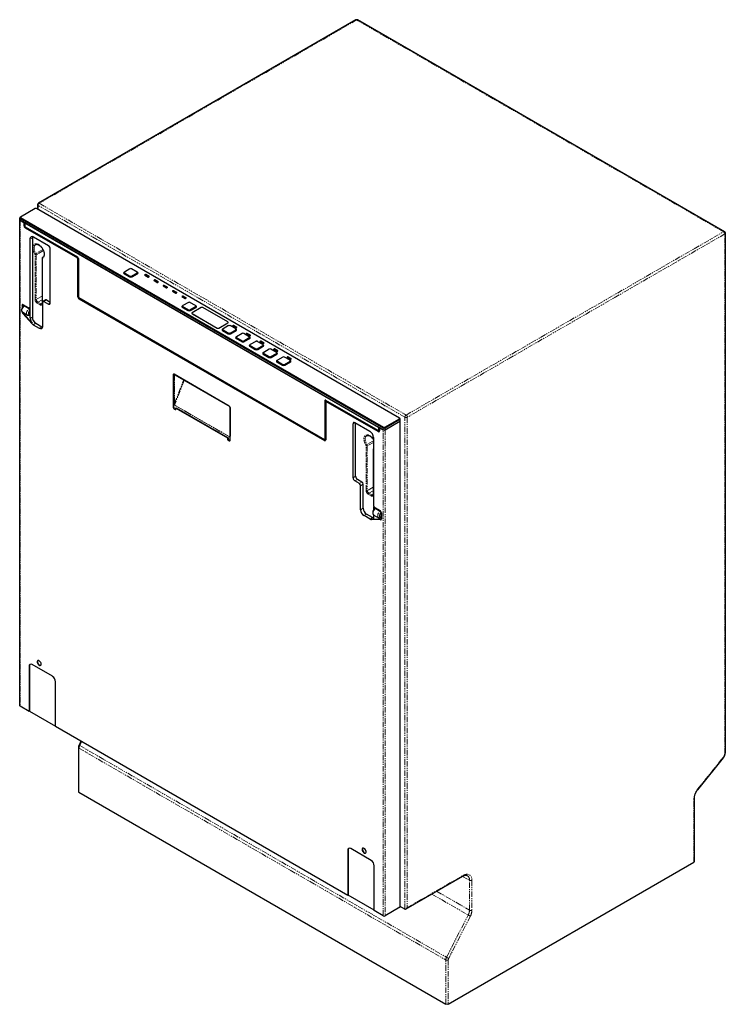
# Model space of a CAD drawing. Header units: millimetres. Extents: x 151 to 1908, y 90 to 2370.
# Tile 2 of 3: x 1100 to 1908, y 90 to 1217. Entities that reach past the tile are written whole.
import ezdxf

# ---------------------------------------------------------------- set-up
doc = ezdxf.new("R2010")
doc.units = ezdxf.units.MM
doc.linetypes.add('PHANTOM', pattern=[12.7, 6.35, -1.27, 1.27, -1.27, 1.27, -1.27])

msp = doc.modelspace()

# ---------------------------------------------------------------- linework, layer by layer
at = {"color": 7, "linetype": 'Continuous', "lineweight": 25}
for p, q in [((1485.2, 1217), (1121.8, 1007.1)), ((1907.3, 974.5), (1487.2, 1217)), ((1120.8, 1005.4), (1120.8, 1000.3)), ((1118.3, 1001), (1101.4, 991.2)), ((1535.2, 761), (1119.5, 1001)), ((1100.4, 990.3), (1100.4, 988.5)), ((1100.4, 988.3), (1100.4, 431.8)), ((1100.9, 991), (1101.4, 991.2)), ((1516.7, 749.7), (1100.9, 989.7)), ((1100.9, 987.9), (1516.7, 747.8)), ((1100.9, 987.7), (1105.2, 985.2)), ((1101.4, 990.6), (1517.1, 750.6)), ((1105.4, 985.3), (1105.2, 985.2)), ((1105.2, 985.2), (1105.2, 981.5)), ((1105.9, 985), (1105.9, 981.9)), ((1106.1, 984.8), (1106.1, 981.4)), ((1106.4, 984.5), (1106.3, 984.8)), ((1106.4, 984.5), (1511.2, 750.8)), ((1106.4, 984.5), (1106.4, 980.9)), ((1106.7, 980.2), (1166.5, 945.7)), ((1106.7, 978.9), (1166.5, 944.4)), ((1107.1, 979.7), (1166.8, 945.2)), ((1107.3, 979.3), (1167.1, 944.8)), ((1908.3, 377.9), (1908.3, 972.8)), ((1112.1, 965.8), (1112.1, 888.2)), ((1115, 967.5), (1115, 876.8)), ((1133.3, 958.4), (1116.3, 968.2)), ((1135.4, 893), (1135.4, 954.8)), ((1126, 943.7), (1126, 892.6)), ((1127.2, 945.3), (1126.7, 945.1)), ((1126.7, 945.1), (1126.8, 945.1)), ((1126.8, 945.1), (1127.1, 945.2)), ((1166.7, 944), (1166.7, 900.3)), ((1167.4, 944.3), (1167.4, 900.6)), ((1167.6, 943.9), (1167.6, 900.2)), ((1167.9, 943.3), (1167.9, 899.6)), ((1219.3, 927.2), (1219.3, 927.2)), ((1220.4, 928.3), (1219.9, 928.1)), ((1226.2, 922.7), (1219.9, 926.4)), ((1219.9, 926.3), (1226.2, 922.7)), ((1226.7, 932), (1220.4, 928.3)), ((1220.4, 927.3), (1226.7, 923.6)), ((1234.9, 928.3), (1228.6, 932)), ((1228.6, 923.6), (1234.9, 927.3)), ((1235.4, 926.4), (1229.1, 922.7)), ((1229.1, 922.7), (1235.4, 926.3)), ((1235.4, 928.1), (1234.9, 928.3)), ((1236, 927.2), (1236, 927.2)), ((1244.2, 925.3), (1243.6, 924.9)), ((1244.2, 925.2), (1243.6, 924.8)), ((1243.6, 924.7), (1247.4, 922.5)), ((1248.5, 923.1), (1244.7, 925.3)), ((1248.5, 923), (1244.7, 925.2)), ((1247.8, 922.5), (1248.5, 922.8)), ((1254.8, 919.2), (1254.2, 918.8)), ((1254.8, 919.1), (1254.2, 918.7)), ((1254.2, 918.6), (1258, 916.4)), ((1259.1, 917), (1255.3, 919.2)), ((1259.1, 916.9), (1255.3, 919.1)), ((1258.4, 916.4), (1259.1, 916.7)), ((1265.4, 913), (1264.8, 912.7)), ((1265.4, 913), (1264.8, 912.6)), ((1264.8, 912.4), (1268.6, 910.2)), ((1269.7, 910.8), (1265.9, 913)), ((1269.7, 910.8), (1265.9, 913)), ((1269.1, 910.2), (1269.7, 910.6)), ((1276.1, 906.9), (1275.4, 906.6)), ((1276.1, 906.8), (1275.4, 906.5)), ((1275.4, 906.3), (1279.2, 904.1)), ((1280.3, 904.7), (1276.5, 906.9)), ((1280.3, 904.6), (1276.5, 906.8)), ((1279.7, 904.1), (1280.3, 904.5)), ((1110.7, 887.3), (1104.5, 890.9)), ((1126.8, 866.3), (1126.8, 893.9)), ((1130.1, 896.5), (1127.2, 894.8)), ((1128.2, 894.7), (1133.3, 891.7)), ((1131.1, 896.4), (1135.4, 893.9)), ((1168.2, 899), (1449.3, 736.7)), ((1168.2, 897.7), (1449.3, 735.4)), ((1168.6, 898.5), (1449.7, 736.2)), ((1168.9, 898.1), (1449.9, 735.8)), ((1286.7, 900.8), (1286, 900.4)), ((1286.7, 900.7), (1286, 900.4)), ((1286, 900.2), (1289.8, 898)), ((1290.9, 898.6), (1287.1, 900.8)), ((1290.9, 898.5), (1287.1, 900.7)), ((1293.6, 893.4), (1287.2, 889.8)), ((1290.3, 898), (1290.9, 898.4)), ((1301.8, 889.8), (1295.4, 893.4)), ((1103.1, 890.1), (1103.1, 887.1)), ((1103.6, 890.4), (1103.6, 888)), ((1103.9, 882.2), (1109.3, 879.1)), ((1103.9, 881), (1114.3, 869.4)), ((1104.4, 881.3), (1114.8, 869.7)), ((1105.6, 889.5), (1110.9, 886.4)), ((1111.7, 887.2), (1112.2, 887.5)), ((1112, 879.7), (1112, 884.5)), ((1112.6, 875.5), (1112.6, 888.4)), ((1286.1, 888.7), (1286.1, 888.6)), ((1287.2, 889.8), (1286.7, 889.5)), ((1286.7, 887.8), (1293.1, 884.1)), ((1293.1, 884.2), (1286.7, 887.8)), ((1287.2, 888.7), (1293.6, 885)), ((1295.4, 885), (1301.8, 888.7)), ((1295.9, 884.1), (1302.3, 887.8)), ((1302.3, 887.8), (1295.9, 884.2)), ((1297.6, 881.2), (1297.6, 881.1)), ((1308.3, 887.6), (1297.9, 881.7)), ((1297.9, 880.7), (1326.7, 864.1)), ((1297.9, 880.6), (1326.7, 864)), ((1302.3, 889.5), (1301.8, 889.8)), ((1302.8, 888.6), (1302.8, 888.7)), ((1338.7, 871.1), (1310, 887.6)), ((1112.6, 875.5), (1115, 876.8)), ((1118.9, 869.7), (1125.8, 865.7)), ((1328.3, 864.1), (1338.7, 870.1)), ((1328.3, 864), (1338.7, 870)), ((1339, 870.5), (1339, 870.6)), ((1116, 868), (1122.9, 864)), ((1332.1, 862.1), (1332.1, 862)), ((1333.2, 863.2), (1332.7, 862.9)), ((1339, 857.6), (1332.7, 861.3)), ((1332.7, 861.2), (1339, 857.6)), ((1339.5, 866.9), (1333.2, 863.2)), ((1333.2, 862.2), (1339.5, 858.5)), ((1347.7, 863.2), (1341.4, 866.9)), ((1341.4, 858.5), (1347.7, 862.2)), ((1348.2, 861.3), (1341.9, 857.6)), ((1341.9, 857.6), (1348.2, 861.2)), ((1345, 867.1), (1344.4, 866.8)), ((1345, 867), (1344.4, 866.7)), ((1344.4, 866.5), (1348.2, 864.3)), ((1349.2, 864.9), (1345.4, 867.1)), ((1349.2, 864.8), (1345.4, 867)), ((1348.2, 862.9), (1347.7, 863.2)), ((1348.6, 864.3), (1349.2, 864.7)), ((1355.1, 857.9), (1348.7, 854.3)), ((1348.8, 862), (1348.8, 862.1)), ((1363.3, 854.3), (1356.9, 857.9)), ((1360.6, 858.1), (1359.9, 857.8)), ((1360.6, 858.1), (1359.9, 857.7)), ((1359.9, 857.5), (1363.7, 855.3)), ((1364.8, 855.9), (1361, 858.1)), ((1364.8, 855.9), (1361, 858.1)), ((1347.6, 853.1), (1347.6, 853.1)), ((1348.7, 854.3), (1348.2, 854)), ((1348.2, 852.3), (1354.6, 848.6)), ((1354.6, 848.7), (1348.2, 852.3)), ((1348.7, 853.2), (1355.1, 849.5)), ((1356.9, 849.5), (1363.3, 853.2)), ((1357.4, 848.6), (1363.8, 852.3)), ((1363.8, 852.3), (1357.4, 848.7)), ((1363.8, 854), (1363.3, 854.3)), ((1364.2, 855.3), (1364.8, 855.7)), ((1370.6, 848.9), (1364.3, 845.3)), ((1364.4, 853.1), (1364.4, 853.1)), ((1378.8, 845.3), (1372.5, 848.9)), ((1376.1, 849.2), (1375.5, 848.8)), ((1376.1, 849.1), (1375.5, 848.7)), ((1375.5, 848.6), (1379.3, 846.3)), ((1380.4, 847), (1376.5, 849.2)), ((1380.4, 846.9), (1376.5, 849.1)), ((1379.7, 846.3), (1380.4, 846.7)), ((1363.2, 844.2), (1363.2, 844.1)), ((1364.3, 845.3), (1363.8, 845)), ((1370.1, 839.7), (1363.8, 843.4)), ((1363.8, 843.3), (1370.1, 839.6)), ((1364.3, 844.2), (1370.6, 840.5)), ((1372.5, 840.5), (1378.8, 844.2)), ((1379.3, 843.4), (1373, 839.7)), ((1373, 839.6), (1379.3, 843.3)), ((1378.7, 835.2), (1378.7, 835.1)), ((1379.3, 845), (1378.8, 845.3)), ((1379.8, 836.3), (1379.3, 836)), ((1385.7, 830.7), (1379.3, 834.4)), ((1379.3, 834.3), (1385.7, 830.6)), ((1386.2, 840), (1379.8, 836.3)), ((1379.8, 835.2), (1386.2, 831.6)), ((1379.9, 844.1), (1379.9, 844.2)), ((1394.4, 836.3), (1388, 840)), ((1388, 831.6), (1394.4, 835.2)), ((1394.9, 834.4), (1388.5, 830.7)), ((1388.5, 830.6), (1394.9, 834.3)), ((1391.7, 840.2), (1391, 839.8)), ((1391.7, 840.1), (1391, 839.7)), ((1391, 839.6), (1394.8, 837.4)), ((1395.9, 838), (1392.1, 840.2)), ((1395.9, 837.9), (1392.1, 840.1)), ((1394.9, 836), (1394.4, 836.3)), ((1395.3, 837.4), (1395.9, 837.7)), ((1395.5, 835.1), (1395.5, 835.2)), ((1394.3, 826.2), (1394.3, 826.1)), ((1395.4, 827.3), (1394.9, 827)), ((1401.3, 821.7), (1394.9, 825.4)), ((1394.9, 825.3), (1401.3, 821.6)), ((1401.7, 831), (1395.4, 827.3)), ((1395.4, 826.2), (1401.7, 822.6)), ((1410, 827.3), (1403.6, 831)), ((1403.6, 822.6), (1410, 826.2)), ((1410.4, 825.4), (1404.1, 821.7)), ((1404.1, 821.6), (1410.4, 825.3)), ((1407.2, 831.2), (1406.6, 830.8)), ((1407.2, 831.1), (1406.6, 830.8)), ((1406.6, 830.6), (1410.4, 828.4)), ((1411.5, 829), (1407.6, 831.2)), ((1411.5, 828.9), (1407.6, 831.1)), ((1410.4, 827), (1410, 827.3)), ((1410.8, 828.4), (1411.5, 828.8)), ((1411, 826.1), (1411, 826.2)), ((1276.2, 810.6), (1276.2, 773.1)), ((1276.7, 810.9), (1276.7, 773.4)), ((1340.2, 774.9), (1277.3, 811.2)), ((1278, 810.6), (1340.9, 774.2)), ((1449.7, 780.6), (1449.7, 736.9)), ((1450.7, 780.5), (1450.7, 736.8)), ((1450.8, 780), (1450.8, 736.3)), ((1450.9, 780.6), (1450.9, 780.2)), ((1451.5, 780.5), (1450.9, 780.2)), ((1510.8, 747), (1451.1, 781.4)), ((1510.8, 745.6), (1451.1, 780.1)), ((1511.2, 746.4), (1451.4, 780.9)), ((1511.5, 746), (1451.7, 780.5)), ((1276.9, 771.9), (1278.7, 770.9)), ((1277.4, 772.2), (1279.1, 771.2)), ((1279.6, 772.9), (1279.1, 772.6)), ((1279.1, 771.1), (1279.1, 772.6)), ((1279.1, 772.6), (1338.5, 738.3)), ((1279.6, 772.9), (1339, 738.6)), ((1341.3, 773.2), (1341.3, 740.9)), ((1341.3, 735.6), (1341.3, 773)), ((1484.2, 755.9), (1501.2, 746.1)), ((1485, 694.5), (1485, 755.4)), ((1518.3, 750.6), (1535.2, 760.4)), ((1535.7, 759.5), (1518.8, 749.7)), ((1518.8, 747.8), (1535.7, 757.6)), ((1518.8, 747.7), (1535.7, 757.5)), ((1535.2, 761), (1535.7, 760.7)), ((1536.2, 758.2), (1536.2, 760.1)), ((1536.2, 201.6), (1536.2, 758.1)), ((1482.1, 692.8), (1482.1, 754.6)), ((1511.6, 750.8), (1511.2, 750.8)), ((1511.2, 750.8), (1511.2, 747.2)), ((1511.9, 746.4), (1512.2, 746.5)), ((1512.2, 750.4), (1512.2, 747)), ((1512.3, 750.2), (1512.4, 750.3)), ((1512.3, 750.2), (1516.7, 747.7)), ((1512.3, 750.2), (1512.3, 746.5)), ((1339, 738.6), (1338.5, 738.3)), ((1338.5, 738.3), (1338.5, 736.8)), ((1338.8, 736.2), (1340.6, 735.2)), ((1339, 738.6), (1339, 737.1)), ((1339.3, 736.5), (1341.1, 735.4)), ((1341.3, 740.9), (1341.3, 740.5)), ((1450.4, 736.1), (1450.6, 736.3)), ((1505.4, 738.7), (1505.4, 661.1)), ((1505, 724.9), (1505, 673.8)), ((1489.4, 686.2), (1484.2, 689.1)), ((1492.3, 687.9), (1487.1, 690.8)), ((1490.8, 656.1), (1490.8, 683.7)), ((1493.7, 657.8), (1493.7, 685.4)), ((1505.9, 656.5), (1505.9, 659.6)), ((1506.9, 658.6), (1513, 655.1)), ((1512.9, 654.3), (1507.6, 657.4)), ((1501.6, 645.4), (1494.7, 649.4)), ((1504.5, 647.1), (1497.6, 651.1)), ((1513.6, 644.5), (1503.2, 644.9)), ((1514.1, 644.8), (1503.7, 645.2)), ((1505.9, 650.1), (1511.2, 647)), ((1505.9, 648.4), (1505.9, 650.1)), ((1514, 652.5), (1514, 647.6)), ((1514.3, 644.8), (1514.1, 644.8)), ((1514.5, 652.6), (1514.5, 645.5)), ((1111.1, 476.7), (1111.1, 425.3)), ((1111.5, 477), (1111.5, 425.5)), ((1137.9, 465.4), (1114.6, 478.8)), ((1141.4, 407.8), (1141.4, 459.2)), ((1111.1, 425.3), (1100.9, 431.2)), ((1111.5, 425.5), (1111.1, 425.3)), ((1111.5, 425.5), (1141.4, 408.2)), ((1476.1, 214.6), (1141.4, 407.8)), ((1167.7, 383.9), (1167.7, 333.5)), ((1170.6, 391), (1168.4, 386.7)), ((1876.7, 335.6), (1906.1, 372.1)), ((1168.3, 332.7), (1588.3, 90.2)), ((1872.9, 253.4), (1872.9, 325.9)), ((1476.1, 266), (1476.1, 214.6)), ((1476.4, 266.3), (1476.4, 214.8)), ((1502.9, 254.7), (1479.6, 268.1)), ((1506.4, 197.1), (1506.4, 248.5)), ((1591.1, 90.2), (1872.3, 252.6)), ((1542.8, 199.1), (1607.9, 236.7)), ((1476.4, 214.8), (1476.1, 214.6)), ((1506.4, 197.5), (1476.4, 214.8)), ((1516.7, 191.2), (1506.4, 197.1)), ((1535.7, 201), (1518.8, 191.2)), ((1541.4, 199), (1536.2, 202))]:
    msp.add_line(p, q, dxfattribs=at)
at = {"color": 8, "linetype": 'PHANTOM', "lineweight": 18}
for p, q in [((1486.2, 1216.9), (1122.8, 1007)), ((1906.3, 974.4), (1486.2, 1216.9)), ((1541.4, 762.1), (1121.4, 1004.6)), ((1121.4, 1004.6), (1121.4, 999.9)), ((1122.8, 1007), (1542.8, 764.6)), ((1100.9, 989.7), (1101.4, 990.6)), ((1100.9, 989.7), (1100.9, 987.9)), ((1100.9, 987.7), (1100.9, 431.2)), ((1105.9, 981.9), (1105.2, 981.5)), ((1106.1, 981.7), (1105.9, 981.9)), ((1106.4, 980.9), (1106.1, 981.4)), ((1106.7, 980.2), (1107.1, 979.7)), ((1107.3, 979.3), (1106.7, 978.9)), ((1107.3, 979.6), (1107.3, 979.3)), ((1542.8, 764.6), (1906.3, 974.4)), ((1907.7, 971.9), (1544.2, 762.1)), ((1907.7, 377.1), (1907.7, 971.9)), ((1115, 967.5), (1112.1, 965.8)), ((1118, 896.9), (1118, 948.1)), ((1127, 954.2), (1119, 949.6)), ((1127.6, 952.8), (1119.4, 948.1)), ((1119.4, 948.1), (1119.4, 896.9)), ((1126.3, 943.3), (1126.3, 892.1)), ((1127.2, 945.3), (1126.8, 945.1)), ((1166.5, 945.7), (1166.8, 945.2)), ((1167.1, 944.8), (1166.5, 944.4)), ((1167.4, 944.3), (1166.7, 944)), ((1167.1, 945), (1167.1, 944.8)), ((1167.6, 944.2), (1167.4, 944.3)), ((1167.9, 943.3), (1167.6, 943.9)), ((1220.4, 927.3), (1219.9, 926.4)), ((1219.9, 926.4), (1219.9, 926.3)), ((1235.4, 926.4), (1234.9, 927.3)), ((1235.4, 926.4), (1235.4, 926.3)), ((1243.6, 924.8), (1243.6, 924.9)), ((1244.2, 925.2), (1244.2, 925.3)), ((1244.7, 925.2), (1244.7, 925.3)), ((1226.7, 923.6), (1226.2, 922.7)), ((1226.2, 922.7), (1226.2, 922.7)), ((1228.6, 923.6), (1229.1, 922.7)), ((1229.1, 922.7), (1229.1, 922.7)), ((1248.5, 923), (1248.5, 923.1)), ((1254.2, 918.7), (1254.2, 918.8)), ((1254.8, 919.1), (1254.8, 919.2)), ((1255.3, 919.1), (1255.3, 919.2)), ((1259.1, 916.9), (1259.1, 917)), ((1264.8, 912.6), (1264.8, 912.7)), ((1265.4, 913), (1265.4, 913)), ((1265.9, 913), (1265.9, 913)), ((1269.7, 910.8), (1269.7, 910.8)), ((1275.4, 906.5), (1275.4, 906.6)), ((1276.1, 906.8), (1276.1, 906.9)), ((1276.5, 906.8), (1276.5, 906.9)), ((1280.3, 904.6), (1280.3, 904.7)), ((1126, 900.7), (1119.4, 896.9)), ((1123.8, 890.7), (1120.5, 892.6)), ((1126, 896.6), (1121.2, 893.9)), ((1121.2, 893.9), (1124.5, 891.9)), ((1126, 892.8), (1124.5, 891.9)), ((1131.1, 896.4), (1128.2, 894.7)), ((1135.4, 893), (1133.3, 891.7)), ((1167.4, 900.6), (1166.7, 900.3)), ((1167.6, 900.5), (1167.4, 900.6)), ((1167.9, 899.6), (1167.6, 900.2)), ((1168.2, 899), (1168.6, 898.5)), ((1168.9, 898.1), (1168.2, 897.7)), ((1168.9, 898.3), (1168.9, 898.1)), ((1286, 900.4), (1286, 900.4)), ((1286.7, 900.7), (1286.7, 900.8)), ((1287.1, 900.7), (1287.1, 900.8)), ((1290.9, 898.5), (1290.9, 898.6)), ((1103.6, 890.4), (1103.1, 890.1)), ((1104.4, 881.3), (1103.9, 881)), ((1112.6, 888.4), (1112.1, 888.2)), ((1287.2, 888.7), (1286.7, 887.8)), ((1286.7, 887.8), (1286.7, 887.8)), ((1293.6, 885), (1293.1, 884.2)), ((1293.1, 884.2), (1293.1, 884.1)), ((1295.4, 885), (1295.9, 884.2)), ((1295.9, 884.2), (1295.9, 884.1)), ((1297.9, 880.7), (1297.9, 880.6)), ((1302.3, 887.8), (1301.8, 888.7)), ((1302.3, 887.8), (1302.3, 887.8)), ((1114.8, 869.7), (1114.3, 869.4)), ((1118.9, 869.7), (1116, 868)), ((1338.7, 870.1), (1338.7, 870)), ((1125.8, 865.7), (1122.9, 864)), ((1326.7, 864.1), (1326.7, 864)), ((1328.3, 864.1), (1328.3, 864)), ((1333.2, 862.2), (1332.7, 861.3)), ((1332.7, 861.3), (1332.7, 861.2)), ((1339.5, 858.5), (1339, 857.6)), ((1339, 857.6), (1339, 857.6)), ((1341.4, 858.5), (1341.9, 857.6)), ((1341.9, 857.6), (1341.9, 857.6)), ((1344.4, 866.7), (1344.4, 866.8)), ((1345, 867), (1345, 867.1)), ((1345.4, 867), (1345.4, 867.1)), ((1348.2, 861.3), (1347.7, 862.2)), ((1348.2, 861.3), (1348.2, 861.2)), ((1349.2, 864.8), (1349.2, 864.9)), ((1359.9, 857.7), (1359.9, 857.8)), ((1360.6, 858.1), (1360.6, 858.1)), ((1361, 858.1), (1361, 858.1)), ((1348.7, 853.2), (1348.2, 852.3)), ((1348.2, 852.3), (1348.2, 852.3)), ((1355.1, 849.5), (1354.6, 848.7)), ((1354.6, 848.7), (1354.6, 848.6)), ((1356.9, 849.5), (1357.4, 848.7)), ((1357.4, 848.7), (1357.4, 848.6)), ((1363.8, 852.3), (1363.3, 853.2)), ((1363.8, 852.3), (1363.8, 852.3)), ((1364.8, 855.9), (1364.8, 855.9)), ((1375.5, 848.7), (1375.5, 848.8)), ((1376.1, 849.1), (1376.1, 849.2)), ((1376.5, 849.1), (1376.5, 849.2)), ((1380.4, 846.9), (1380.4, 847)), ((1364.3, 844.2), (1363.8, 843.4)), ((1363.8, 843.4), (1363.8, 843.3)), ((1370.1, 839.7), (1370.6, 840.5)), ((1370.1, 839.7), (1370.1, 839.6)), ((1373, 839.7), (1372.5, 840.5)), ((1373, 839.7), (1373, 839.6)), ((1379.3, 843.4), (1378.8, 844.2)), ((1379.3, 843.4), (1379.3, 843.3)), ((1379.8, 835.2), (1379.3, 834.4)), ((1379.3, 834.4), (1379.3, 834.3)), ((1391, 839.7), (1391, 839.8)), ((1391.7, 840.1), (1391.7, 840.2)), ((1392.1, 840.1), (1392.1, 840.2)), ((1394.9, 834.4), (1394.4, 835.2)), ((1394.9, 834.4), (1394.9, 834.3)), ((1395.9, 837.9), (1395.9, 838)), ((1386.2, 831.6), (1385.7, 830.7)), ((1385.7, 830.7), (1385.7, 830.6)), ((1388, 831.6), (1388.5, 830.7)), ((1388.5, 830.7), (1388.5, 830.6)), ((1395.4, 826.2), (1394.9, 825.4)), ((1394.9, 825.4), (1394.9, 825.3)), ((1406.6, 830.8), (1406.6, 830.8)), ((1407.2, 831.1), (1407.2, 831.2)), ((1407.6, 831.1), (1407.6, 831.2)), ((1410.4, 825.4), (1410, 826.2)), ((1410.4, 825.4), (1410.4, 825.3)), ((1411.5, 828.9), (1411.5, 829)), ((1401.7, 822.6), (1401.3, 821.7)), ((1401.3, 821.7), (1401.3, 821.6)), ((1403.6, 822.6), (1404.1, 821.7)), ((1404.1, 821.7), (1404.1, 821.6)), ((1276.7, 810.9), (1276.2, 810.6)), ((1277.1, 777.8), (1277.1, 810.3)), ((1340.2, 774.9), (1277.8, 810.9)), ((1277.8, 810.3), (1277.8, 777.8)), ((1277.8, 777.8), (1288.2, 804.7)), ((1288.8, 804.3), (1277.8, 776)), ((1450.7, 780.5), (1449.7, 780.6)), ((1450.9, 780.6), (1450.7, 780.5)), ((1451.3, 780.4), (1450.9, 780.6)), ((1451.4, 780.9), (1451.1, 781.4)), ((1451.1, 780.1), (1451.7, 780.5)), ((1451.7, 780.5), (1451.7, 780.8)), ((1276.7, 773.4), (1276.2, 773.1)), ((1277.4, 772.2), (1276.9, 771.9)), ((1277.8, 776), (1340.8, 739.7)), ((1340.7, 739.5), (1277.8, 775.8)), ((1279.1, 771.1), (1278.7, 770.9)), ((1484.2, 755.9), (1482.1, 754.6)), ((1535.2, 760.4), (1535.7, 759.5)), ((1535.7, 757.6), (1535.7, 759.5)), ((1535.7, 201), (1535.7, 757.5)), ((1541.4, 199), (1541.4, 762.1)), ((1544.2, 762.1), (1544.2, 200.6)), ((1511.2, 746.4), (1510.8, 747)), ((1510.8, 745.6), (1511.5, 746)), ((1512.2, 747), (1511.2, 747.2)), ((1511.5, 746), (1511.5, 746.3)), ((1512.3, 747.1), (1512.2, 747)), ((1517.1, 750.6), (1516.7, 749.7)), ((1516.7, 747.8), (1516.7, 749.7)), ((1516.7, 191.2), (1516.7, 747.7)), ((1518.3, 750.6), (1518.8, 749.7)), ((1518.8, 749.7), (1518.8, 747.8)), ((1518.8, 747.7), (1518.8, 191.2)), ((1339, 737.1), (1338.5, 736.8)), ((1339.3, 736.5), (1338.8, 736.2)), ((1341.1, 735.4), (1340.6, 735.2)), ((1340.8, 739.7), (1341.3, 741)), ((1341.3, 740.9), (1341.3, 740.9)), ((1449.7, 736.2), (1449.3, 736.7)), ((1449.3, 735.4), (1449.9, 735.8)), ((1450.7, 736.8), (1449.7, 736.9)), ((1449.9, 735.8), (1449.9, 736.1)), ((1450.8, 736.9), (1450.7, 736.8)), ((1505.4, 735.1), (1498, 730.8)), ((1505.4, 733.3), (1498.4, 729.3)), ((1497, 678.1), (1497, 729.3)), ((1498.4, 729.3), (1498.4, 678.1)), ((1505.3, 724.5), (1505.3, 673.3)), ((1485, 694.5), (1482.1, 692.8)), ((1487.1, 690.8), (1484.2, 689.1)), ((1492.3, 687.9), (1489.4, 686.2)), ((1493.7, 685.4), (1490.8, 683.7)), ((1505, 681.9), (1498.4, 678.1)), ((1505, 677.8), (1500.2, 675.1)), ((1502.8, 671.9), (1499.5, 673.8)), ((1500.2, 675.1), (1503.5, 673.1)), ((1505, 674), (1503.5, 673.1)), ((1493.7, 657.8), (1490.8, 656.1)), ((1497.6, 651.1), (1494.7, 649.4)), ((1504.5, 647.1), (1501.6, 645.4)), ((1503.7, 645.2), (1503.2, 644.9)), ((1514.1, 644.8), (1513.6, 644.5)), ((1111.5, 477), (1111.1, 476.7)), ((1171.3, 390.5), (1169.1, 386.2)), ((1169.1, 386.2), (1589.1, 143.7)), ((1168.3, 383.1), (1588.3, 140.6)), ((1168.3, 383.1), (1168.3, 332.7)), ((1876.6, 336.1), (1905.9, 372.6)), ((1872.3, 252.6), (1872.3, 325.1)), ((1476.4, 266.3), (1476.1, 266)), ((1544.2, 200.6), (1608.3, 237.6)), ((1607.5, 236.4), (1615.4, 231.9)), ((1615.4, 197.7), (1615.4, 231.9)), ((1618.2, 231.9), (1618.2, 197.7)), ((1572.3, 216.1), (1613.9, 192.1)), ((1577.8, 219.3), (1615.4, 197.7)), ((1589.1, 143.7), (1613.9, 192.1)), ((1616.4, 190.8), (1591.6, 142.5)), ((1588.3, 90.2), (1588.3, 140.6)), ((1591.1, 140.6), (1591.1, 90.2))]:
    msp.add_line(p, q, dxfattribs=at)
at = {"color": 7, "linetype": 'Continuous', "lineweight": 25, "flags": 128}
for points in [[(1115.1, 968.7), (1115.1, 968.4), (1115, 967.5)], [(1125.8, 865.7), (1126.5, 865.4), (1126.7, 865.3)], [(1512.3, 746.7), (1512.3, 746.6), (1512.2, 746.5), (1512.2, 746.5)], [(1341.1, 735.4), (1341.2, 735.4), (1341.3, 735.4)], [(1450.8, 736.4), (1450.8, 736.4), (1450.6, 736.3), (1450.6, 736.3)], [(1503.7, 645.2), (1504.2, 645.2), (1504.7, 645.4), (1505.1, 645.6), (1505.4, 646), (1505.7, 646.5), (1505.9, 647), (1506, 647.7), (1505.9, 648.4)], [(1505.7, 646.6), (1505.3, 646.7), (1504.5, 647.1)], [(1125, 479.3), (1124.9, 480.3), (1124.6, 481.2), (1124, 482.1), (1123.3, 482.9), (1122.5, 483.4), (1121.8, 483.6), (1121.2, 483.5), (1120.7, 483.1), (1120.5, 482.4), (1120.5, 481.5), (1120.7, 480.6), (1121.2, 479.6), (1121.8, 478.8), (1122.5, 478.1), (1123.3, 477.7), (1124, 477.7), (1124.6, 478), (1124.9, 478.5), (1125, 479.3)], [(1121.3, 483.5), (1121.1, 483.3), (1120.8, 482.6), (1120.8, 481.7), (1121.1, 480.8), (1121.5, 479.8), (1122.2, 479), (1122.9, 478.3), (1123.7, 478), (1124.3, 477.9), (1124.5, 478)], [(1492.5, 267.2), (1492.6, 266.3), (1493, 265.3), (1493.5, 264.4), (1494.2, 263.6), (1495, 263.1), (1495.7, 262.9), (1496.3, 263), (1496.8, 263.4), (1497.1, 264.1), (1497.1, 265), (1496.8, 266), (1496.3, 266.9), (1495.7, 267.8), (1495, 268.4), (1494.2, 268.8), (1493.5, 268.8), (1493, 268.5), (1492.6, 268), (1492.5, 267.2)], [(1492.8, 267.4), (1493, 266.5), (1493.3, 265.5), (1493.9, 264.6), (1494.6, 263.8), (1495.3, 263.3), (1496.1, 263.1), (1496.6, 263.2)]]:
    msp.add_lwpolyline(points, dxfattribs=at)
at = {"color": 8, "linetype": 'PHANTOM', "lineweight": 18, "flags": 128}
for points in [[(1117.8, 948.9), (1116.9, 950.4), (1116.2, 952.1), (1115.8, 953.7), (1115.5, 955.3), (1115.6, 956.8), (1115.8, 958.1), (1116.3, 959.2), (1117.1, 960), (1118, 960.5), (1119.1, 960.7), (1120.3, 960.6), (1121.5, 960.1), (1122.8, 959.4), (1124.1, 958.4), (1125.3, 957.1), (1126.3, 955.7), (1127.2, 954.1), (1128, 952.5), (1128.5, 950.8), (1128.8, 949.2), (1128.8, 947.7), (1128.6, 946.4), (1128.1, 945.2), (1127.4, 944.4), (1126.5, 943.8)], [(1118.6, 959.8), (1118, 959.3), (1117.4, 958.4), (1117, 957.2), (1116.9, 955.9), (1117.1, 954.4), (1117.5, 952.8), (1118.1, 951.2), (1119, 949.6)], [(1105.6, 889.5), (1104.7, 888.5), (1103.9, 887.4), (1103.3, 886.1), (1103, 884.9), (1103, 883.7), (1103.3, 882.8), (1103.9, 882.2), (1103.9, 882.2)], [(1109.3, 879.1), (1109.2, 879.1), (1108.6, 879.7), (1108.3, 880.7), (1108.3, 881.8), (1108.6, 883.1), (1109.2, 884.3), (1110, 885.5), (1110.9, 886.4)], [(1112, 884.5), (1111.3, 883.8), (1110.9, 883), (1110.5, 882.1), (1110.4, 881.2), (1110.5, 880.5), (1110.9, 880), (1111.3, 879.7), (1112, 879.7)], [(1496.8, 730.1), (1495.9, 731.6), (1495.2, 733.3), (1494.8, 735), (1494.5, 736.5), (1494.6, 738), (1494.8, 739.3), (1495.3, 740.4), (1496.1, 741.2), (1497, 741.7), (1498.1, 741.9), (1499.3, 741.8), (1500.5, 741.3), (1501.8, 740.6), (1503.1, 739.6), (1504.3, 738.3), (1505.3, 736.9), (1505.4, 736.7)], [(1497.6, 741), (1497.1, 740.5), (1496.4, 739.6), (1496.1, 738.4), (1495.9, 737.1), (1496.1, 735.6), (1496.5, 734), (1497.1, 732.4), (1498, 730.8)], [(1507.6, 657.4), (1506.7, 656.5), (1505.9, 655.3), (1505.3, 654.1), (1505, 652.8), (1505, 651.7), (1505.3, 650.7), (1505.9, 650.1), (1505.9, 650.1)], [(1511.2, 647), (1511.2, 647.1), (1510.6, 647.7), (1510.3, 648.6), (1510.3, 649.7), (1510.6, 651), (1511.2, 652.3), (1512, 653.4), (1512.9, 654.3)], [(1514, 652.5), (1513.3, 651.8), (1512.8, 650.9), (1512.5, 650), (1512.4, 649.2), (1512.5, 648.4), (1512.8, 647.9), (1513.3, 647.6), (1514, 647.6)], [(1905.9, 372.6), (1906, 372.4), (1906.1, 372.2), (1906.1, 372.1), (1906.1, 372.1)], [(1876.6, 336.1), (1876.7, 335.9), (1876.7, 335.7), (1876.7, 335.6), (1876.7, 335.6)], [(1608.3, 237.6), (1610, 238.4), (1611.7, 238.8), (1613.2, 238.9), (1614.7, 238.6), (1615.9, 237.9), (1616.9, 236.8), (1617.6, 235.4), (1618, 233.7), (1618.2, 231.9)]]:
    msp.add_lwpolyline(points, dxfattribs=at)
at = {"color": 7, "linetype": 'Continuous', "lineweight": 25}
for centre, radius, start, end in [((1486.2, 1215.2), 2, 60.0027, 119.9973), ((1122.8, 1005.4), 2, 119.9973, 180), ((1118.9, 999.9), 1.23, 62.6119, 117.3881), ((1101.2, 988.5), 0.754, 185.6974, 245.6223), ((1101.2, 988.3), 0.712, 176.8918, 246.9928), ((1101.1, 990.3), 0.655, 110.7851, 249.2149), ((1101.5, 990.9), 0.349, 110.7874, 249.2126), ((1108.4, 981.7), 3.23, 182.6066, 237.3938), ((1109.1, 982), 3.23, 182.6066, 237.3938), ((1108.2, 981.5), 2.15, 182.6074, 237.3933), ((1107.1, 980.9), 0.768, 182.6048, 237.3972), ((1906.3, 972.8), 2, 0, 60.0027), ((1114.7, 966.2), 2.62, 50.7977, 189.2136), ((1130.8, 954.6), 4.61, 2.606, 57.3937), ((1164.8, 943.2), 3.07, 2.6051, 57.3944), ((1166.1, 943.9), 0.614, 2.6031, 57.3956), ((1165.9, 943.8), 1.69, 2.6053, 57.3942), ((1166.8, 944.3), 0.614, 2.6031, 57.3956), ((1220.2, 927.2), 0.873, 110.7839, 249.2169), ((1220.3, 927.3), 1.01, 185.6944, 245.6248), ((1220.6, 927.8), 0.568, 110.7838, 249.2174), ((1227.7, 930.2), 2, 62.6092, 117.3919), ((1234.7, 927.8), 0.568, 290.7799, 69.2173), ((1235.1, 927.2), 0.873, 290.7823, 69.2163), ((1235, 927.3), 1.01, 294.3748, 354.3041), ((1243.6, 924.8), 0.131, 110.7817, 249.2207), ((1243.7, 924.7), 0.178, 117.156, 154.4341), ((1244.4, 924.9), 0.461, 62.6077, 117.3915), ((1244.4, 924.8), 0.461, 62.6077, 117.3915), ((1227.7, 925.4), 3.07, 242.6097, 297.3898), ((1227.7, 925.5), 3.07, 242.6097, 297.3898), ((1227.7, 925.4), 2, 242.6091, 297.3903), ((1247.6, 922.9), 0.461, 242.6077, 297.3915), ((1248.4, 923), 0.131, 290.7817, 69.2207), ((1248.4, 922.9), 0.179, 25.6445, 62.7975), ((1254.2, 918.7), 0.131, 110.7817, 249.2207), ((1254.3, 918.6), 0.178, 117.156, 154.4341), ((1255.1, 918.8), 0.461, 62.6077, 117.3915), ((1255.1, 918.7), 0.461, 62.6077, 117.3915), ((1258.2, 916.8), 0.461, 242.6077, 297.3915), ((1259, 916.8), 0.131, 290.7817, 69.2207), ((1259, 916.7), 0.179, 25.6445, 62.7975), ((1264.9, 912.6), 0.131, 110.7817, 249.2207), ((1264.9, 912.4), 0.178, 117.1612, 154.423), ((1265.7, 912.6), 0.461, 62.6077, 117.3915), ((1265.7, 912.6), 0.461, 62.6077, 117.3915), ((1268.8, 910.6), 0.461, 242.608, 297.3911), ((1269.6, 910.7), 0.131, 290.7826, 69.2199), ((1269.6, 910.6), 0.179, 25.6475, 62.7944), ((1275.5, 906.4), 0.131, 110.7856, 249.2193), ((1275.5, 906.3), 0.178, 117.1697, 154.4204), ((1276.3, 906.5), 0.461, 62.6087, 117.3897), ((1276.3, 906.4), 0.461, 62.6087, 117.3897), ((1279.4, 904.5), 0.461, 242.6077, 297.3911), ((1280.2, 904.6), 0.131, 290.7828, 69.2209), ((1280.2, 904.5), 0.179, 25.6461, 62.7967), ((1103.9, 890.2), 0.873, 50.7979, 189.2143), ((1104.8, 890.4), 1.2, 146.4701, 182.7469), ((1127.6, 894), 0.873, 50.7961, 189.2132), ((1130.5, 895.5), 1.01, 54.3831, 114.306), ((1134.1, 892.7), 1.31, 230.797, 9.2147), ((1170, 900.4), 3.23, 182.6056, 237.3946), ((1170.6, 900.8), 3.23, 182.6056, 237.3946), ((1169.8, 900.3), 2.15, 182.6061, 237.3943), ((1168.6, 899.6), 0.768, 182.6048, 237.3972), ((1286.1, 900.3), 0.131, 110.7827, 249.2198), ((1286.1, 900.2), 0.178, 117.1593, 154.4308), ((1286.9, 900.4), 0.461, 62.6081, 117.3911), ((1286.9, 900.3), 0.461, 62.6081, 117.3911), ((1290.1, 898.4), 0.461, 242.6077, 297.3911), ((1290.9, 898.5), 0.131, 290.7828, 69.2209), ((1290.8, 898.4), 0.179, 25.6461, 62.7967), ((1294.5, 891.7), 2, 62.6092, 117.3918), ((1106.2, 883.1), 3.11, 182.7913, 222.6203), ((1106.9, 883.6), 3.39, 201.578, 221.663), ((1111.2, 888), 0.873, 230.7968, 9.214), ((1111.6, 888.3), 0.959, 304.0559, 7.2568), ((1287, 888.7), 0.873, 110.7847, 249.2166), ((1287.1, 888.7), 1.01, 185.6946, 245.6248), ((1287.4, 889.2), 0.568, 110.7842, 249.2175), ((1294.5, 886.9), 3.07, 242.6097, 297.3899), ((1294.5, 886.8), 3.07, 242.6097, 297.3899), ((1294.5, 886.8), 2, 242.6092, 297.3901), ((1298.1, 881.2), 0.524, 110.7856, 249.2127), ((1298.2, 881.2), 0.604, 185.6949, 245.6226), ((1301.6, 889.2), 0.568, 290.7802, 69.2171), ((1301.9, 888.7), 0.873, 290.7819, 69.2164), ((1301.8, 888.7), 1.01, 294.3742, 354.3045), ((1309.1, 886), 1.84, 62.6108, 117.3898), ((1120.8, 875.3), 8.26, 179.0487, 223.0987), ((1119.5, 873.9), 6.86, 221.2195, 239.173), ((1123.3, 876.7), 8.31, 179.1375, 237.7221), ((1338.5, 870.6), 0.524, 290.7839, 69.2144), ((1338.4, 870.6), 0.604, 294.3736, 354.306), ((1124.4, 865.9), 2.4, 230.7968, 9.214), ((1327.5, 865.8), 1.84, 242.6116, 297.389), ((1327.5, 865.7), 1.84, 242.6116, 297.389), ((1333, 862.1), 0.873, 110.7846, 249.2167), ((1333.1, 862.1), 1.01, 185.6945, 245.6249), ((1333.4, 862.7), 0.568, 110.7842, 249.2176), ((1340.4, 860.3), 3.07, 242.6097, 297.3898), ((1340.4, 860.4), 3.07, 242.6097, 297.3898), ((1340.4, 865.1), 2, 62.6091, 117.3918), ((1340.4, 860.3), 2, 242.6093, 297.3902), ((1344.4, 866.6), 0.131, 110.7828, 249.2203), ((1344.4, 866.5), 0.178, 117.161, 154.4291), ((1345.2, 866.7), 0.461, 62.6079, 117.3911), ((1345.2, 866.6), 0.461, 62.6079, 117.3911), ((1347.5, 862.7), 0.568, 290.7801, 69.217), ((1348.4, 864.7), 0.461, 242.6077, 297.3911), ((1347.9, 862.1), 0.873, 290.7821, 69.2162), ((1347.8, 862.1), 1.01, 294.3744, 354.3045), ((1349.2, 864.8), 0.131, 290.7828, 69.2209), ((1349.2, 864.7), 0.179, 25.6461, 62.7967), ((1356, 856.2), 2, 62.6091, 117.3918), ((1360, 857.7), 0.131, 110.7828, 249.2209), ((1360, 857.5), 0.178, 117.1593, 154.4308), ((1360.8, 857.7), 0.461, 62.6077, 117.3911), ((1360.8, 857.7), 0.461, 62.6077, 117.3911), ((1348.6, 853.2), 1.01, 185.6942, 245.6252), ((1348.5, 853.1), 0.873, 110.7847, 249.2166), ((1348.9, 853.7), 0.568, 110.7841, 249.2176), ((1356, 851.4), 3.07, 242.6097, 297.3899), ((1356, 851.3), 3.07, 242.6097, 297.3899), ((1356, 851.3), 2, 242.6093, 297.3902), ((1363.1, 853.7), 0.568, 290.7801, 69.217), ((1363.9, 855.7), 0.461, 242.6077, 297.3911), ((1363.5, 853.1), 0.873, 290.782, 69.2163), ((1363.4, 853.2), 1.01, 294.3744, 354.3045), ((1364.7, 855.8), 0.131, 290.7828, 69.2209), ((1364.7, 855.7), 0.179, 25.6461, 62.7967), ((1371.6, 847.2), 2, 62.6093, 117.3916), ((1375.5, 848.7), 0.131, 110.7817, 249.2207), ((1375.6, 848.6), 0.178, 117.1626, 154.4275), ((1376.3, 848.8), 0.461, 62.6077, 117.3915), ((1376.3, 848.7), 0.461, 62.6077, 117.3915), ((1379.5, 846.8), 0.461, 242.6077, 297.3915), ((1380.3, 846.8), 0.131, 290.7817, 69.2207), ((1380.3, 846.7), 0.179, 25.6491, 62.7945), ((1364.1, 844.2), 0.873, 110.7846, 249.2165), ((1364.2, 844.2), 1.01, 185.6945, 245.6248), ((1364.5, 844.7), 0.568, 110.7845, 249.2172), ((1371.6, 842.4), 3.07, 242.6097, 297.39), ((1371.6, 842.3), 3.07, 242.6097, 297.39), ((1371.6, 842.3), 2, 242.6093, 297.3901), ((1379.7, 835.2), 1.01, 185.6945, 245.6248), ((1378.6, 844.7), 0.568, 290.7802, 69.2169), ((1379.6, 835.2), 0.873, 110.7846, 249.2165), ((1379, 844.2), 0.873, 290.7818, 69.2163), ((1378.9, 844.2), 1.01, 294.3733, 354.3056), ((1380, 835.8), 0.568, 110.7845, 249.2172), ((1387.1, 838.2), 2, 62.6093, 117.3916), ((1391.1, 839.7), 0.131, 110.7817, 249.2207), ((1391.1, 839.6), 0.178, 117.1626, 154.4275), ((1391.9, 839.8), 0.461, 62.6077, 117.3915), ((1391.9, 839.7), 0.461, 62.6077, 117.3915), ((1394.2, 835.8), 0.568, 290.7802, 69.2169), ((1395.1, 837.8), 0.461, 242.6077, 297.3915), ((1394.6, 835.2), 0.873, 290.7817, 69.2165), ((1394.5, 835.2), 1.01, 294.3738, 354.3045), ((1395.9, 837.9), 0.131, 290.7817, 69.2207), ((1395.8, 837.7), 0.179, 25.6491, 62.7945), ((1387.1, 833.4), 3.07, 242.6096, 297.39), ((1387.1, 833.3), 3.07, 242.6096, 297.39), ((1387.1, 833.3), 2, 242.6093, 297.3901), ((1395.2, 826.2), 0.873, 110.7846, 249.2165), ((1395.3, 826.2), 1.01, 185.6945, 245.6248), ((1395.6, 826.8), 0.568, 110.7845, 249.2172), ((1402.7, 829.2), 2, 62.6093, 117.3916), ((1406.6, 830.7), 0.131, 110.7817, 249.2207), ((1406.7, 830.6), 0.178, 117.1626, 154.4275), ((1407.4, 830.8), 0.461, 62.6077, 117.3915), ((1407.4, 830.7), 0.461, 62.6077, 117.3915), ((1409.7, 826.8), 0.568, 290.7807, 69.217), ((1410.6, 828.8), 0.461, 242.6077, 297.3915), ((1410.1, 826.2), 0.873, 290.7824, 69.2161), ((1410, 826.2), 1.01, 294.3744, 354.3053), ((1411.4, 828.9), 0.131, 290.7817, 69.2207), ((1411.4, 828.8), 0.179, 25.6491, 62.7945), ((1402.7, 824.4), 3.07, 242.6098, 297.3897), ((1402.7, 824.4), 3.07, 242.6098, 297.3897), ((1402.7, 824.3), 2, 242.6093, 297.3899), ((1276.9, 810.7), 0.655, 50.7976, 189.2139), ((1277.7, 810.9), 0.942, 152.5702, 182.2493), ((1450.5, 780.8), 0.873, 50.7972, 189.215), ((1451.1, 780.6), 0.48, 50.7975, 189.2146), ((1451, 780), 0.174, 50.7951, 189.2194), ((1451.6, 780.7), 0.657, 146.2422, 182.7667), ((1451.6, 780.3), 0.201, 54.3828, 114.3094), ((1277.8, 773.2), 1.54, 182.6059, 237.3945), ((1278.3, 773.5), 1.54, 182.6059, 237.3945), ((1278.8, 771), 0.218, 230.7901, 9.2132), ((1339, 772.9), 2.31, 2.6057, 57.394), ((1483.4, 754.8), 1.31, 50.7984, 189.2133), ((1535.1, 760.7), 0.349, 290.7874, 69.2126), ((1535.5, 760.1), 0.655, 290.7851, 69.2149), ((1535.5, 758.1), 0.694, 291.976, 4.1412), ((1535.4, 758.3), 0.754, 294.3735, 354.3069), ((1496.2, 738.3), 9.22, 2.6058, 57.3941), ((1511, 747.1), 0.218, 230.7912, 9.2136), ((1511.4, 746.4), 0.917, 230.7976, 9.2117), ((1511.6, 746.9), 0.612, 230.7986, 9.2101), ((1512.2, 747.1), 1.3, 237.5925, 269.41), ((1517.7, 751.8), 2.31, 242.6107, 297.3893), ((1517.7, 749.9), 2.31, 242.6107, 297.3893), ((1517.7, 749.7), 2.31, 242.6107, 297.3893), ((1517.7, 751.7), 1.23, 242.6119, 297.3881), ((1339.2, 736.8), 0.768, 182.6049, 237.3975), ((1339.7, 737.1), 0.768, 182.6049, 237.3975), ((1340.9, 735.5), 0.437, 230.7968, 9.2129), ((1449.4, 736.9), 0.218, 230.7912, 9.2136), ((1449.9, 736.1), 0.917, 230.7963, 9.2137), ((1450.1, 736.7), 0.612, 230.7969, 9.2128), ((1450.6, 736.9), 1.3, 237.5939, 269.4082), ((1486.7, 693), 4.61, 182.6052, 237.3945), ((1489.6, 694.7), 4.61, 182.6052, 237.3945), ((1490.6, 685.3), 3.07, 2.6057, 57.3948), ((1487.7, 683.6), 3.07, 2.6057, 57.3948), ((1499.2, 656.5), 8.45, 182.6055, 237.3945), ((1502.1, 658.2), 8.45, 182.6055, 237.3945), ((1508.5, 661.2), 3.07, 182.6054, 237.3946), ((1511.4, 652.5), 3.07, 2.6055, 57.394), ((1503.5, 648.5), 3.63, 238.4329, 265.9431), ((1513.6, 645.3), 0.858, 271.8588, 10.1605), ((1113.3, 477.1), 2.18, 50.7967, 189.214), ((1114, 477.2), 2.6, 131.5456, 185.0933), ((1133.8, 458.9), 7.68, 2.6056, 57.3945), ((1101.2, 431.9), 0.754, 185.6974, 245.6223), ((1168.7, 333.6), 1.01, 185.6927, 245.6265), ((1478.2, 266.4), 2.18, 50.7968, 189.2137), ((1479, 266.5), 2.6, 131.5466, 185.0917), ((1494.5, 267.6), 1.64, 133.2885, 186.1409), ((1498.7, 248.2), 7.68, 2.6055, 57.3945), ((1871.9, 253.5), 1.01, 294.3724, 354.3082), ((1535.4, 201.7), 0.754, 294.3735, 354.3069), ((1517.7, 193.2), 2.31, 242.6107, 297.3893), ((1589.7, 93), 3.07, 242.6092, 297.3908)]:
    msp.add_arc(centre, radius, start, end, dxfattribs=at)
at = {"color": 8, "linetype": 'PHANTOM', "lineweight": 18}
for centre, radius, start, end in [((1485.7, 1216), 1.01, 54.3782, 114.3108), ((1486.8, 1216), 1.01, 65.6883, 125.6218), ((1121.8, 1005.5), 1.01, 185.6927, 245.6265), ((1124.5, 1004.5), 3.07, 122.6045, 177.3945), ((1122.2, 1006.2), 1.01, 54.3782, 114.3108), ((1906.9, 973.6), 1.01, 65.6883, 125.6218), ((1904.6, 971.8), 3.07, 2.6053, 57.3952), ((1907.3, 972.9), 1.01, 294.3726, 354.308), ((1126.2, 937), 14.6, 119.9834, 125.4709), ((1116.6, 948), 1.47, 2.1509, 33.3603), ((1118.7, 949.5), 1.54, 242.6091, 297.3899), ((1116.5, 948), 2.94, 2.1552, 33.3572), ((1126.5, 943.8), 0.503, 185.716, 245.6261), ((1126.8, 943.4), 0.482, 119.5453, 186.5853), ((1127.3, 944.3), 0.963, 126.4194, 212.4096), ((1123.4, 897.2), 5.38, 182.6055, 237.3943), ((1118.7, 898.3), 1.54, 242.6091, 297.3899), ((1123.3, 897.1), 3.84, 182.6042, 237.3958), ((1122, 892.6), 1.54, 122.6082, 177.3938), ((1124.8, 891.9), 1.53, 230.7971, 9.2154), ((1125.4, 890.6), 1.54, 122.6082, 177.3938), ((1125.3, 893), 1.26, 234.3946, 294.0896), ((1126.5, 892.6), 0.503, 185.683, 245.6351), ((1277.4, 811), 0.769, 242.6127, 297.3891), ((1278.2, 810.9), 0.386, 172.9313, 235.7599), ((1277.4, 811.4), 1.16, 288.131, 306.2346), ((1277.4, 778.5), 0.769, 242.6127, 297.3891), ((1278.4, 775.8), 0.652, 157.9965, 178.875), ((1341.1, 774.5), 0.334, 194.3995, 236.8715), ((1544.5, 762), 3.07, 122.6045, 177.3945), ((1542.8, 764.8), 3.07, 242.6094, 297.3911), ((1541.2, 762), 3.07, 2.6053, 57.3952), ((1341.4, 739.5), 0.652, 157.9965, 178.875), ((1505.2, 718.2), 14.6, 119.9862, 125.4681), ((1495.6, 729.2), 1.47, 2.1536, 33.3599), ((1497.7, 730.7), 1.54, 242.6102, 297.3898), ((1495.5, 729.2), 2.94, 2.1544, 33.358), ((1505.5, 725), 0.479, 184.0325, 247.2684), ((1505.9, 724.6), 0.56, 138.1922, 183.6061), ((1506.5, 725.5), 1.08, 164.4421, 195.5579), ((1502.4, 678.4), 5.38, 182.605, 237.3945), ((1497.7, 679.5), 1.54, 242.6102, 297.3898), ((1502.3, 678.3), 3.84, 182.6047, 237.3953), ((1501, 673.8), 1.54, 122.6082, 177.3938), ((1503.8, 673.1), 1.53, 230.7973, 9.2143), ((1504.4, 671.9), 1.54, 122.6082, 177.3938), ((1504.3, 674.2), 1.26, 234.3948, 294.0884), ((1505.5, 673.8), 0.503, 185.6861, 245.6343), ((1168.7, 384), 1.01, 185.7099, 245.6235), ((1175.3, 382.9), 7, 151.818, 178.3191), ((1170, 388.3), 2.32, 224.4863, 245.6216), ((1900, 377.5), 7.67, 320.228, 357.3607), ((1907.3, 378), 1.01, 294.3726, 354.308), ((1890.7, 324.3), 18.4, 140.2279, 177.3607), ((1871.9, 326), 1.01, 294.3924, 354.093), ((1607.2, 237.5), 1.12, 309.0473, 2.2666), ((1609.5, 232.5), 5.9, 353.5589, 54.2545), ((1616.8, 234.6), 3.07, 242.6092, 297.3908), ((1602.8, 198), 12.6, 331.8178, 358.3192), ((1625, 211.4), 22.3, 239.9923, 247.1733), ((1616.8, 200.4), 3.07, 242.6092, 297.3908), ((1602.8, 198.1), 15.4, 331.8179, 358.319), ((1595.3, 140.4), 7, 151.818, 178.3191), ((1589.7, 143.3), 3.07, 242.6092, 297.3908), ((1600.2, 163), 22.3, 239.9931, 247.1734), ((1595.3, 140.5), 4.2, 151.8169, 178.3198)]:
    msp.add_arc(centre, radius, start, end, dxfattribs=at)
for centre, major_axis, ratio, start_param, end_param in [((1277.8, 777.4), (-0.2, 1.68), 0.402531, 1.276845, 2.847641), ((1278.1, 777.6), (0.27, 1.62), 0.234176, 1.484075, 3.054872), ((1340.7, 741.1), (-0.2, 1.68), 0.402531, 2.847641, 3.774937), ((1341.1, 741.3), (0.27, 1.62), 0.234176, 3.054872, 3.993725)]:
    msp.add_ellipse(centre, major_axis=major_axis, ratio=ratio, start_param=start_param, end_param=end_param, dxfattribs=at)
at = {"color": 7, "linetype": 'Continuous', "lineweight": 25}
msp.add_ellipse((1542.8, 201.4), major_axis=(1.41, 2.45), ratio=0.577335, start_param=3.141633, end_param=4.71243, dxfattribs=at)
for points, knots in [([(1118.7, 959.8), (1118.8, 959.8), (1119.2, 960.1), (1120, 960.1), (1120.9, 960), (1121.9, 959.6), (1123, 958.9), (1124.2, 958), (1125.2, 956.9), (1126.2, 955.6), (1127, 954.2), (1127.7, 952.7), (1128.2, 951.2), (1128.5, 949.8), (1128.5, 948.5), (1128.4, 947.3), (1128.1, 946.4), (1127.7, 945.7), (1127.2, 945.3), (1126.9, 945.2), (1126.8, 945.1)], [0, 0, 0, 0, 0.050614, 0.108092, 0.16321, 0.221881, 0.279824, 0.337737, 0.395883, 0.454275, 0.512818, 0.571381, 0.629796, 0.68792, 0.745639, 0.802938, 0.860076, 0.917669, 0.977608, 1, 1, 1, 1]), ([(1126.8, 945.1), (1126.7, 945), (1126.4, 944.9), (1126.1, 944.4), (1126, 944), (1126, 943.8), (1126, 943.7)], [0, 0, 0, 0, 0.30076, 0.58965, 0.879434, 1, 1, 1, 1]), ([(1126, 892.6), (1126, 892.5), (1126, 892.2), (1125.9, 891.9), (1125.8, 891.8), (1125.8, 891.8), (1125.8, 891.8)], [0, 0, 0, 0, 0.198325, 0.574134, 0.964961, 1, 1, 1, 1]), ([(1104.9, 889.6), (1104.8, 889.5), (1104.3, 889.1), (1103.7, 888.3), (1103.1, 887.2), (1102.7, 886.1), (1102.5, 885), (1102.6, 883.9), (1103, 883.1), (1103.4, 882.5), (1103.8, 882.3), (1104, 882.2)], [0, 0, 0, 0, 0.072913, 0.203447, 0.33375, 0.465633, 0.601031, 0.723468, 0.836396, 0.943723, 1, 1, 1, 1]), ([(1104.8, 889.5), (1104.9, 889.5), (1105.1, 889.6), (1105.4, 889.6), (1105.5, 889.5), (1105.6, 889.5)], [0, 0, 0, 0, 0.383255, 0.77369, 1, 1, 1, 1]), ([(1110.9, 886.4), (1111, 886.3), (1111.3, 886.2), (1111.6, 885.8), (1111.8, 885.3), (1112, 884.9), (1112, 884.6), (1112, 884.5)], [0, 0, 0, 0, 0.208015, 0.415974, 0.625304, 0.83849, 1, 1, 1, 1]), ([(1112, 879.7), (1112, 879.6), (1111.9, 879.3), (1111.8, 879), (1111.6, 879), (1111.6, 878.9)], [0, 0, 0, 0, 0.380405, 0.761271, 1, 1, 1, 1]), ([(1109.3, 879.1), (1109.4, 879.1), (1109.8, 878.8), (1110.5, 878.7), (1111.2, 878.8), (1111.6, 878.9), (1111.7, 879)], [0, 0, 0, 0, 0.190184, 0.5405712, 0.8863639, 1, 1, 1, 1]), ([(1277.9, 810.6), (1277.9, 810.6), (1277.9, 810.6), (1277.9, 810.6), (1278, 810.6)], [0, 0, 0, 0, 0.395726, 1, 1, 1, 1]), ([(1341.3, 740.5), (1341.3, 740.5), (1341.3, 740.4), (1341.2, 740.2), (1341.2, 740.2), (1341.2, 740.2)], [0, 0, 0, 0, 0.042109, 0.989548, 1, 1, 1, 1]), ([(1497.7, 741), (1497.8, 741.1), (1498.2, 741.3), (1499, 741.3), (1499.9, 741.2), (1500.9, 740.8), (1502.1, 740.1), (1503.2, 739.2), (1504.2, 738.1), (1505, 737.1), (1505.4, 736.5), (1505.4, 736.3)], [0, 0, 0, 0, 0.106855, 0.2282028, 0.3445665, 0.4684321, 0.5907627, 0.7130263, 0.835784, 0.9590621, 1, 1, 1, 1]), ([(1505.4, 726), (1505.4, 726), (1505.3, 725.9), (1505.1, 725.6), (1505, 725.2), (1505, 725), (1505, 724.9)], [0, 0, 0, 0, 0.017195, 0.423241, 0.830543, 1, 1, 1, 1]), ([(1505, 673.8), (1505, 673.7), (1505, 673.4), (1504.9, 673.1), (1504.8, 673), (1504.8, 673), (1504.8, 673)], [0, 0, 0, 0, 0.198324, 0.574127, 0.964961, 1, 1, 1, 1]), ([(1506.9, 657.5), (1506.8, 657.4), (1506.3, 657), (1505.7, 656.2), (1505, 655.2), (1504.7, 654), (1504.5, 652.9), (1504.6, 651.9), (1505, 651), (1505.4, 650.4), (1505.8, 650.2), (1506, 650.1)], [0, 0, 0, 0, 0.072913, 0.203447, 0.33375, 0.465633, 0.601031, 0.723469, 0.836396, 0.943724, 1, 1, 1, 1]), ([(1506.8, 657.4), (1506.9, 657.5), (1507.1, 657.6), (1507.3, 657.5), (1507.5, 657.4), (1507.6, 657.4)], [0, 0, 0, 0, 0.383266, 0.7736938, 1, 1, 1, 1]), ([(1512.9, 654.3), (1513, 654.3), (1513.3, 654.1), (1513.6, 653.7), (1513.8, 653.3), (1513.9, 652.8), (1514, 652.6), (1514, 652.5)], [0, 0, 0, 0, 0.208004, 0.415975, 0.625307, 0.838489, 1, 1, 1, 1]), ([(1511.3, 647.1), (1511.4, 647), (1511.8, 646.8), (1512.5, 646.7), (1513.2, 646.7), (1513.6, 646.9), (1513.7, 646.9)], [0, 0, 0, 0, 0.190183, 0.540573, 0.886362, 1, 1, 1, 1]), ([(1514, 647.6), (1514, 647.5), (1513.9, 647.2), (1513.8, 647), (1513.6, 646.9), (1513.5, 646.9)], [0, 0, 0, 0, 0.380411, 0.761283, 1, 1, 1, 1]), ([(1168.4, 386.7), (1168.3, 386.4), (1168, 385.8), (1167.7, 384.9), (1167.7, 384.2), (1167.7, 383.9)], [0, 0, 0, 0, 0.23492, 0.665353, 1, 1, 1, 1]), ([(1906.1, 372.1), (1906.2, 372.3), (1906.7, 372.9), (1907.3, 374), (1907.9, 375.4), (1908.2, 376.7), (1908.3, 377.6), (1908.3, 377.9)], [0, 0, 0, 0, 0.1240826, 0.3518168, 0.5808757, 0.81284, 1, 1, 1, 1]), ([(1872.9, 325.9), (1872.9, 326.2), (1872.9, 326.9), (1873.1, 328.1), (1873.5, 329.7), (1874.1, 331.3), (1874.9, 332.9), (1875.7, 334.4), (1876.4, 335.2), (1876.7, 335.6)], [0, 0, 0, 0, 0.08029, 0.234994, 0.390881, 0.547906, 0.705756, 0.863999, 1, 1, 1, 1]), ([(1607.9, 236.7), (1608.1, 236.8), (1608.7, 237.1), (1609.7, 237.5), (1610.8, 237.7), (1611.8, 237.7), (1612.4, 237.6), (1612.8, 237.4), (1612.9, 237.3)], [0, 0, 0, 0, 0.100351, 0.29175, 0.482894, 0.676047, 0.877269, 1, 1, 1, 1])]:
    msp.add_open_spline(points, degree=3, knots=knots, dxfattribs=at)
at = {"color": 8, "linetype": 'PHANTOM', "lineweight": 18}
for points, knots in [([(1277.1, 810.3), (1277.1, 810.4), (1277.1, 810.6), (1277.2, 810.8), (1277.4, 810.9), (1277.6, 810.9), (1277.7, 810.9), (1277.8, 810.9), (1277.8, 810.9), (1277.8, 810.9)], [0, 0, 0, 0, 0.193607, 0.407397, 0.695387, 0.845378, 0.920801, 0.996277, 1, 1, 1, 1]), ([(1277.8, 810.3), (1277.8, 810.3), (1277.8, 810.4), (1277.8, 810.5), (1277.8, 810.6), (1277.7, 810.7), (1277.8, 810.8), (1277.8, 810.9), (1277.8, 810.9), (1277.8, 810.9)], [0, 0, 0, 0, 0.125094, 0.282088, 0.565916, 0.764565, 0.877087, 0.995927, 1, 1, 1, 1])]:
    msp.add_open_spline(points, degree=3, knots=knots, dxfattribs=at)

doc.saveas('drawing.dxf')
